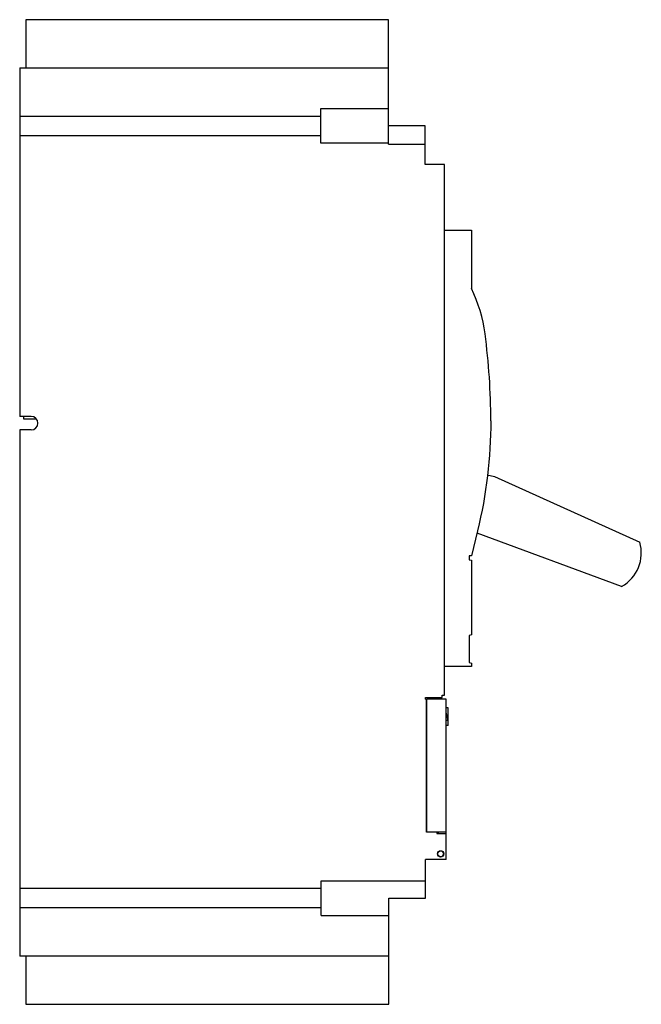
# Model space of a CAD drawing. Header units: millimetres. Extents: x 30 to 191, y 25 to 280.
import ezdxf

# ---------------------------------------------------------------- set-up
doc = ezdxf.new("R2010")
doc.units = ezdxf.units.MM
doc.header["$LTSCALE"] = 19.796437
doc.layers.get('0').update_dxf_attribs({"linetype": 'CONTINUOUS'})

msp = doc.modelspace()

# ---------------------------------------------------------------- linework, layer by layer
at = {"color": 7, "linetype": 'Continuous'}
for p, q in [((31.37, 279.72), (31.37, 267.22)), ((125.37, 279.72), (31.37, 279.72)), ((125.37, 247.47), (125.37, 279.72)), ((29.87, 267.22), (29.87, 176.97)), ((29.87, 267.22), (125.37, 267.22)), ((107.87, 247.72), (107.87, 256.72)), ((107.87, 256.72), (125.37, 256.72)), ((29.87, 254.76), (107.87, 254.76)), ((134.87, 252.22), (125.37, 252.22)), ((134.87, 242.22), (134.87, 252.22)), ((107.87, 249.67), (29.87, 249.67)), ((125.37, 247.72), (107.87, 247.72)), ((125.37, 247.47), (134.87, 247.47)), ((29.81, 243), (29.81, 184.72)), ((29.81, 243), (29.87, 243)), ((139.87, 242.22), (134.87, 242.22)), ((139.87, 104.82), (139.87, 242.22)), ((29.81, 236.22), (29.87, 236.22)), ((139.87, 225.22), (146.87, 225.22)), ((146.87, 225.22), (146.87, 210.08)), ((29.81, 199.82), (29.87, 199.82)), ((29.81, 195.62), (29.87, 195.62)), ((29.81, 184.72), (29.87, 184.72)), ((32.79, 176.97), (29.87, 176.97)), ((30.87, 176.22), (30.87, 176.97)), ((34.13, 176.22), (30.87, 176.22)), ((29.87, 173.47), (29.87, 37.22)), ((32.79, 173.47), (29.87, 173.47)), ((29.81, 165.72), (29.81, 145.85)), ((29.81, 165.72), (29.87, 165.72)), ((150.95, 161.81), (152.81, 161.39)), ((152.81, 161.39), (190.48, 144.42)), ((29.81, 160.62), (29.87, 160.62)), ((29.81, 145.85), (29.87, 145.85)), ((148.44, 147.34), (146.87, 140.87)), ((185.78, 132.93), (148.3, 146.76)), ((146.87, 140.87), (146.27, 140.87)), ((146.27, 140.87), (146.27, 139.87)), ((146.27, 139.87), (146.87, 139.71)), ((146.87, 139.71), (146.87, 120.38)), ((146.87, 120.38), (146.27, 120.22)), ((146.27, 120.22), (146.27, 113.22)), ((146.87, 112.22), (139.87, 112.22)), ((146.27, 113.22), (146.87, 113.06)), ((146.87, 113.06), (146.87, 112.22)), ((139.27, 104.82), (139.87, 104.82)), ((139.27, 104.22), (139.27, 104.82)), ((134.92, 104.22), (139.27, 104.22)), ((134.92, 103.73), (134.92, 104.22)), ((134.92, 103.73), (135.24, 103.73)), ((135.24, 69.33), (135.24, 103.73)), ((140.32, 103.73), (135.27, 103.73)), ((135.27, 69.33), (135.27, 103.73)), ((140.32, 62.23), (140.32, 103.73)), ((140.82, 101.53), (140.32, 101.53)), ((140.82, 98.18), (140.32, 100.38)), ((140.82, 96.93), (140.82, 101.53)), ((140.82, 98.18), (140.32, 98.18)), ((140.82, 96.93), (140.32, 96.93)), ((140.32, 69.33), (135.24, 69.33)), ((137.92, 69.33), (137.92, 68.93)), ((137.92, 68.93), (140.32, 68.93)), ((138.27, 69.33), (138.27, 68.93)), ((138.13, 63.78), (138.09, 63.78)), ((138.27, 64.22), (138.27, 64.13)), ((140.32, 62.23), (134.92, 62.23)), ((134.92, 52.23), (134.92, 62.23)), ((107.92, 56.73), (134.92, 56.73)), ((107.92, 47.73), (107.92, 56.73)), ((29.87, 54.76), (107.92, 54.76)), ((125.42, 52.23), (134.92, 52.23)), ((125.42, 24.72), (125.42, 52.23)), ((107.92, 49.67), (29.87, 49.67)), ((107.92, 47.73), (125.42, 47.73)), ((125.42, 37.22), (29.87, 37.22)), ((31.37, 37.22), (31.37, 24.72)), ((31.37, 24.72), (125.42, 24.72))]:
    msp.add_line(p, q, dxfattribs=at)
for radius in [0.825, 0.75]:
    msp.add_circle((138.87, 63.68), radius, dxfattribs=at)
for centre, radius, start, end in [((112.43, 193.35), 38.29, 7.538, 25.8964), ((-20.08, 175.82), 171.95, 0, 7.538), ((32.79, 175.22), 1.75, 270, 90), ((180.87, 141.64), 10, 299.4023, 16.1535)]:
    msp.add_arc(centre, radius, start, end, dxfattribs=at)
msp.add_open_spline([(151.87, 175.82), (151.87, 166.33), (150.73, 156.83), (148.44, 147.34)], degree=3, dxfattribs=at)

doc.saveas('drawing.dxf')
